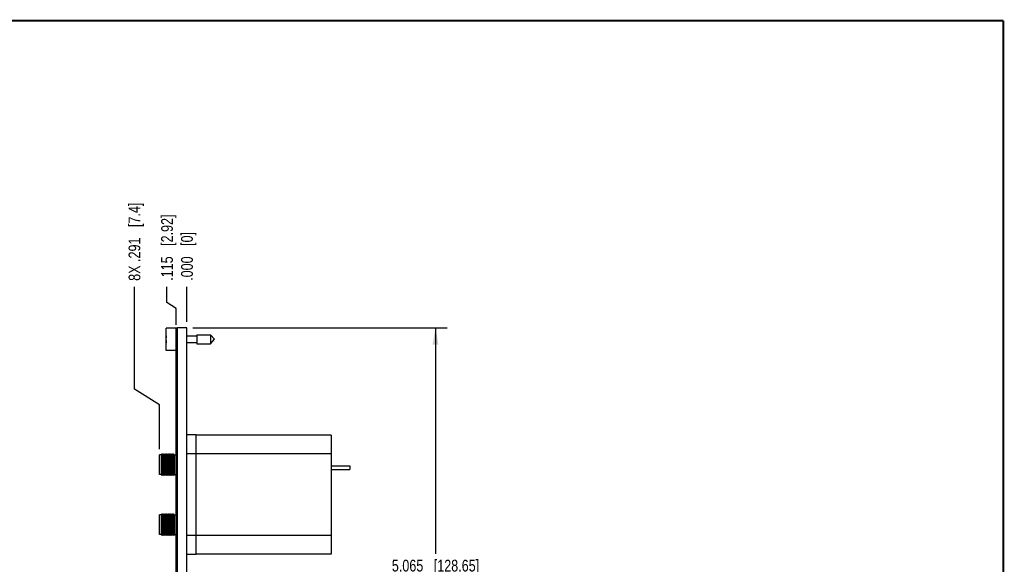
# Model space of a CAD drawing. Header units: inches. Extents: x 0.2 to 16.8, y 0.2 to 10.8.
# Tile 10 of 10: x 6.3 to 16.8, y 5 to 10.8. Entities that reach past the tile are written whole.
import ezdxf

# ---------------------------------------------------------------- set-up
doc = ezdxf.new("R2010")
doc.units = ezdxf.units.IN
doc.header["$LTSCALE"] = 0.935
doc.header["$MEASUREMENT"] = 0
doc.layers.get('0').update_dxf_attribs({"linetype": 'CONTINUOUS'})
doc.layers.add('DIMENSIONS', color=7, linetype='CONTINUOUS')
doc.styles.get("Standard").update_dxf_attribs({"font": 'txt', "width": 0.8})
doc.dimstyles.new('DIMSTYLE_1', dxfattribs={"dimtxt": 0.125, "dimasz": 0.18, "dimexe": 0.18, "dimexo": 0.0625, "dimgap": 0.09, "dimtad": 0, "dimtih": 1, "dimtoh": 1, "dimdec": 3, "dimzin": 4, "dimdsep": 46, "dimtxsty": 'STANDARD', "dimblk": '_FILLED', "dimblk1": '_FILLED', "dimblk2": '_FILLED', "dimcen": 0.09, "dimadec": 0, "dimazin": 0, "dimtp": 0.01, "dimtm": 0.01, "dimtfac": 1, "dimtdec": 3, "dimtofl": 0, "dimtmove": 0, "dimatfit": 3, "dimldrblk": '_FILLED', "dimfxl": 1, "dimtolj": 1, "dimtzin": 4, "dimarcsym": 0})
doc.dimstyles.new('DIMSTYLE_2', dxfattribs={"dimtxt": 0.125, "dimasz": 0.18, "dimexe": 0.18, "dimexo": 0.0625, "dimgap": 0.09, "dimtad": 0, "dimtih": 1, "dimtoh": 1, "dimdec": 3, "dimzin": 4, "dimdsep": 46, "dimtxsty": 'STANDARD', "dimblk": '_FILLED', "dimblk1": '_FILLED', "dimblk2": '_FILLED', "dimcen": 0.09, "dimadec": 0, "dimazin": 0, "dimtp": 0.01, "dimtm": 0.01, "dimtfac": 1, "dimtdec": 3, "dimtofl": 0, "dimtmove": 0, "dimatfit": 3, "dimldrblk": '_FILLED', "dimfxl": 1, "dimtolj": 1, "dimtzin": 4, "dimarcsym": 0})

# ---------------------------------------------------------------- blocks, each defined once
blk = doc.blocks.new('*D0')
at = {"layer": 'DIMENSIONS', "color": 2, "linetype": 'CONTINUOUS'}
for p, q in [((7.848, 7.758), (7.848, 7.925)), ((7.946, 7.695), (7.848, 7.758)), ((7.946, 7.52), (7.946, 7.695))]:
    blk.add_line(p, q, dxfattribs=at)
at = {"layer": 'DIMENSIONS', "color": 2, "linetype": 'CONTINUOUS', "insert": (7.786, 7.988), "char_height": 0.125, "width": 1.125, "attachment_point": 1, "rotation": 90, "line_spacing_factor": 0.9}
blk.add_mtext('.115{\\Ftxt.shx;\\W1.000000;\\H0.125000; }[2.92]', dxfattribs=at)
blk = doc.blocks.new('_FILLED')
at = {"color": 0, "linetype": 'BYBLOCK'}
blk.add_solid([(0, 0), (-1, 0.174), (-1, -0.174)], dxfattribs=at)
blk = doc.blocks.new('*D1')
at = {"layer": 'DIMENSIONS', "color": 2, "linetype": 'CONTINUOUS'}
blk.add_line((8.061, 7.55), (8.061, 7.925), dxfattribs=at)
at = {"layer": 'DIMENSIONS', "color": 2, "linetype": 'CONTINUOUS', "insert": (7.998, 7.988), "char_height": 0.125, "width": 0.825, "attachment_point": 1, "rotation": 90, "line_spacing_factor": 0.9}
blk.add_mtext('.000{\\Ftxt.shx;\\W1.000000;\\H0.125000; }[0]', dxfattribs=at)
blk = doc.blocks.new('*D2')
at = {"layer": 'DIMENSIONS', "color": 2, "linetype": 'CONTINUOUS'}
for p, q in [((7.502, 6.836), (7.502, 7.925)), ((7.769, 6.666), (7.502, 6.836)), ((7.769, 6.196), (7.769, 6.666))]:
    blk.add_line(p, q, dxfattribs=at)
at = {"layer": 'DIMENSIONS', "color": 2, "linetype": 'CONTINUOUS', "insert": (7.439, 7.988), "char_height": 0.125, "width": 1.325, "attachment_point": 1, "rotation": 90, "line_spacing_factor": 0.9}
blk.add_mtext('8X .291{\\Ftxt.shx;\\W1.000000;\\H0.125000; }[7.4]', dxfattribs=at)
blk = doc.blocks.new('*D3')
at = {"layer": 'DIMENSIONS', "color": 2, "linetype": 'CONTINUOUS'}
for p, q in [((8.123, 7.488), (10.831, 7.488)), ((10.706, 7.488), (10.706, 5.08)), ((10.706, 2.423), (10.706, 4.83)), ((8.123, 2.423), (10.831, 2.423))]:
    blk.add_line(p, q, dxfattribs=at)
at = {"layer": 'DIMENSIONS', "color": 2, "linetype": 'CONTINUOUS', "xscale": 0.18, "yscale": 0.18, "zscale": 0.18}
for p, rotation in [((10.706, 7.488), 90), ((10.706, 2.423), 270)]:
    blk.add_blockref('_FILLED', p, dxfattribs=dict(at, rotation=rotation))
at = {"layer": 'DIMENSIONS', "color": 2, "linetype": 'CONTINUOUS', "insert": (10.706, 5.018), "char_height": 0.125, "width": 1.425, "attachment_point": 2, "line_spacing_factor": 0.9}
blk.add_mtext('5.065{\\Ftxt.shx;\\W1.000000;\\H0.125000; }[128.65]', dxfattribs=at)

msp = doc.modelspace()

# ---------------------------------------------------------------- linework, layer by layer
at = {"color": 7, "linetype": 'CONTINUOUS'}
for p, q in [((7.8406, 7.2471), (7.8406, 7.4841)), ((7.9606, 7.4841), (7.8406, 7.4841)), ((7.9456, 2.4326), (7.9456, 7.4776)), ((7.9606, 7.4776), (7.9456, 7.4776)), ((7.9606, 7.4576), (7.9456, 7.4576)), ((7.9606, 2.4226), (7.9606, 7.4876)), ((8.0606, 7.4876), (7.9606, 7.4876)), ((8.0606, 2.4226), (8.0606, 7.4876)), ((7.8406, 7.3794), (7.8385, 7.3794)), ((7.8385, 7.3518), (7.8406, 7.3518)), ((8.0606, 7.4007), (8.1643, 7.4007)), ((8.1643, 7.4148), (8.1643, 7.3164)), ((8.1643, 7.4148), (8.3123, 7.4148)), ((8.3123, 7.4148), (8.3123, 7.3164)), ((8.3123, 7.4148), (8.3536, 7.3656)), ((8.3123, 7.3164), (8.3536, 7.3656)), ((7.9456, 7.2471), (7.8406, 7.2471)), ((8.0606, 7.3306), (8.1643, 7.3306)), ((8.1643, 7.3164), (8.3123, 7.3164)), ((8.159, 6.3466), (8.0606, 6.3466)), ((8.159, 5.0749), (8.159, 6.3466)), ((9.596, 6.3456), (8.159, 6.3456)), ((9.596, 6.3456), (9.596, 5.0759)), ((7.7692, 5.9253), (7.7692, 6.134)), ((7.7889, 6.134), (7.7692, 6.134)), ((7.7945, 6.1454), (7.7889, 6.134)), ((7.7889, 5.9253), (7.7889, 6.134)), ((7.7945, 5.9139), (7.7945, 6.1454)), ((7.8013, 6.134), (7.7945, 6.1454)), ((7.8069, 6.1454), (7.8013, 6.134)), ((7.8013, 5.9253), (7.8013, 6.134)), ((7.8069, 5.9139), (7.8069, 6.1454)), ((7.8138, 6.134), (7.8069, 6.1454)), ((7.8194, 6.1454), (7.8138, 6.134)), ((7.8138, 5.9253), (7.8138, 6.134)), ((7.8194, 5.9139), (7.8194, 6.1454)), ((7.8262, 6.134), (7.8194, 6.1454)), ((7.8318, 6.1454), (7.8262, 6.134)), ((7.8262, 5.9253), (7.8262, 6.134)), ((7.8318, 5.9139), (7.8318, 6.1454)), ((7.8386, 6.134), (7.8318, 6.1454)), ((7.8442, 6.1454), (7.8386, 6.134)), ((7.8386, 5.9253), (7.8386, 6.134)), ((7.8442, 5.9139), (7.8442, 6.1454)), ((7.8511, 6.134), (7.8442, 6.1454)), ((7.8566, 6.1454), (7.8511, 6.134)), ((7.8511, 5.9253), (7.8511, 6.134)), ((7.8566, 5.9139), (7.8566, 6.1454)), ((7.8635, 6.134), (7.8566, 6.1454)), ((7.8691, 6.1454), (7.8635, 6.134)), ((7.8635, 5.9253), (7.8635, 6.134)), ((7.8691, 5.9139), (7.8691, 6.1454)), ((7.8759, 6.134), (7.8691, 6.1454)), ((7.8815, 6.1454), (7.8759, 6.134)), ((7.8759, 5.9253), (7.8759, 6.134)), ((7.8815, 5.9139), (7.8815, 6.1454)), ((7.8883, 6.134), (7.8815, 6.1454)), ((7.8939, 6.1454), (7.8883, 6.134)), ((7.8883, 5.9253), (7.8883, 6.134)), ((7.8939, 5.9139), (7.8939, 6.1454)), ((7.9008, 6.134), (7.8939, 6.1454)), ((7.9064, 6.1454), (7.9008, 6.134)), ((7.9008, 5.9253), (7.9008, 6.134)), ((7.9064, 5.9139), (7.9064, 6.1454)), ((7.9132, 6.134), (7.9064, 6.1454)), ((7.9188, 6.1454), (7.9132, 6.134)), ((7.9132, 5.9253), (7.9132, 6.134)), ((7.9188, 5.9139), (7.9188, 6.1454)), ((7.9256, 6.134), (7.9188, 6.1454)), ((7.9256, 6.134), (7.9256, 5.9253)), ((7.9256, 6.134), (7.9456, 6.134)), ((8.159, 6.1466), (8.0606, 6.1466)), ((9.596, 6.1456), (8.159, 6.1456)), ((9.596, 6.0172), (9.7928, 6.0172)), ((9.596, 5.9778), (9.7928, 5.9778)), ((9.7928, 6.0172), (9.7928, 5.9778)), ((7.7889, 5.9253), (7.7692, 5.9253)), ((7.7945, 5.9139), (7.7889, 5.9253)), ((7.8013, 5.9253), (7.7945, 5.9139)), ((7.8069, 5.9139), (7.8013, 5.9253)), ((7.8138, 5.9253), (7.8069, 5.9139)), ((7.8194, 5.9139), (7.8138, 5.9253)), ((7.8262, 5.9253), (7.8194, 5.9139)), ((7.8318, 5.9139), (7.8262, 5.9253)), ((7.8386, 5.9253), (7.8318, 5.9139)), ((7.8442, 5.9139), (7.8386, 5.9253)), ((7.8511, 5.9253), (7.8442, 5.9139)), ((7.8566, 5.9139), (7.8511, 5.9253)), ((7.8635, 5.9253), (7.8566, 5.9139)), ((7.8691, 5.9139), (7.8635, 5.9253)), ((7.8759, 5.9253), (7.8691, 5.9139)), ((7.8815, 5.9139), (7.8759, 5.9253)), ((7.8883, 5.9253), (7.8815, 5.9139)), ((7.8939, 5.9139), (7.8883, 5.9253)), ((7.9008, 5.9253), (7.8939, 5.9139)), ((7.9064, 5.9139), (7.9008, 5.9253)), ((7.9132, 5.9253), (7.9064, 5.9139)), ((7.9188, 5.9139), (7.9132, 5.9253)), ((7.9256, 5.9253), (7.9188, 5.9139)), ((7.9256, 5.9253), (7.9456, 5.9253)), ((7.7692, 5.2875), (7.7692, 5.4962)), ((7.7889, 5.4962), (7.7692, 5.4962)), ((7.7945, 5.5076), (7.7889, 5.4962)), ((7.7889, 5.2875), (7.7889, 5.4962)), ((7.7945, 5.2761), (7.7945, 5.5076)), ((7.8013, 5.4962), (7.7945, 5.5076)), ((7.8069, 5.5076), (7.8013, 5.4962)), ((7.8013, 5.2875), (7.8013, 5.4962)), ((7.8069, 5.2761), (7.8069, 5.5076)), ((7.8138, 5.4962), (7.8069, 5.5076)), ((7.8194, 5.5076), (7.8138, 5.4962)), ((7.8138, 5.2875), (7.8138, 5.4962)), ((7.8194, 5.2761), (7.8194, 5.5076)), ((7.8262, 5.4962), (7.8194, 5.5076)), ((7.8318, 5.5076), (7.8262, 5.4962)), ((7.8262, 5.2875), (7.8262, 5.4962)), ((7.8318, 5.2761), (7.8318, 5.5076)), ((7.8386, 5.4962), (7.8318, 5.5076)), ((7.8442, 5.5076), (7.8386, 5.4962)), ((7.8386, 5.2875), (7.8386, 5.4962)), ((7.8442, 5.2761), (7.8442, 5.5076)), ((7.8511, 5.4962), (7.8442, 5.5076)), ((7.8566, 5.5076), (7.8511, 5.4962)), ((7.8511, 5.2875), (7.8511, 5.4962)), ((7.8566, 5.2761), (7.8566, 5.5076)), ((7.8635, 5.4962), (7.8566, 5.5076)), ((7.8691, 5.5076), (7.8635, 5.4962)), ((7.8635, 5.2875), (7.8635, 5.4962)), ((7.8691, 5.2761), (7.8691, 5.5076)), ((7.8759, 5.4962), (7.8691, 5.5076)), ((7.8815, 5.5076), (7.8759, 5.4962)), ((7.8759, 5.2875), (7.8759, 5.4962)), ((7.8815, 5.2761), (7.8815, 5.5076)), ((7.8883, 5.4962), (7.8815, 5.5076)), ((7.8939, 5.5076), (7.8883, 5.4962)), ((7.8883, 5.2875), (7.8883, 5.4962)), ((7.8939, 5.2761), (7.8939, 5.5076)), ((7.9008, 5.4962), (7.8939, 5.5076)), ((7.9064, 5.5076), (7.9008, 5.4962)), ((7.9008, 5.2875), (7.9008, 5.4962)), ((7.9064, 5.2761), (7.9064, 5.5076)), ((7.9132, 5.4962), (7.9064, 5.5076)), ((7.9188, 5.5076), (7.9132, 5.4962)), ((7.9132, 5.2875), (7.9132, 5.4962)), ((7.9188, 5.2761), (7.9188, 5.5076)), ((7.9256, 5.4962), (7.9188, 5.5076)), ((7.9256, 5.4962), (7.9256, 5.2875)), ((7.9256, 5.4962), (7.9456, 5.4962)), ((7.7889, 5.2875), (7.7692, 5.2875)), ((7.7945, 5.2761), (7.7889, 5.2875)), ((7.8013, 5.2875), (7.7945, 5.2761)), ((7.8069, 5.2761), (7.8013, 5.2875)), ((7.8138, 5.2875), (7.8069, 5.2761)), ((7.8194, 5.2761), (7.8138, 5.2875)), ((7.8262, 5.2875), (7.8194, 5.2761)), ((7.8318, 5.2761), (7.8262, 5.2875)), ((7.8386, 5.2875), (7.8318, 5.2761)), ((7.8442, 5.2761), (7.8386, 5.2875)), ((7.8511, 5.2875), (7.8442, 5.2761)), ((7.8566, 5.2761), (7.8511, 5.2875)), ((7.8635, 5.2875), (7.8566, 5.2761)), ((7.8691, 5.2761), (7.8635, 5.2875)), ((7.8759, 5.2875), (7.8691, 5.2761)), ((7.8815, 5.2761), (7.8759, 5.2875)), ((7.8883, 5.2875), (7.8815, 5.2761)), ((7.8939, 5.2761), (7.8883, 5.2875)), ((7.9008, 5.2875), (7.8939, 5.2761)), ((7.9064, 5.2761), (7.9008, 5.2875)), ((7.9132, 5.2875), (7.9064, 5.2761)), ((7.9188, 5.2761), (7.9132, 5.2875)), ((7.9256, 5.2875), (7.9188, 5.2761)), ((7.9256, 5.2875), (7.9456, 5.2875)), ((8.159, 5.2749), (8.0606, 5.2749)), ((9.596, 5.2759), (8.159, 5.2759)), ((8.159, 5.0749), (8.0606, 5.0749)), ((9.596, 5.0759), (8.159, 5.0759))]:
    msp.add_line(p, q, dxfattribs=at)
at = {"color": 7, "linetype": 'CONTINUOUS', "const_width": 0.02}
for points in [[(16.75, 10.7586), (0.25, 10.7586)], [(16.75, 0.2586), (16.75, 10.7586)]]:
    msp.add_lwpolyline(points, dxfattribs=at)
at = {"color": 7, "linetype": 'CONTINUOUS'}
for start, end in [(172.94956, 177.47432), (182.52568, 187.05036)]:
    msp.add_arc((8.1509, 7.3656), 0.3127, start, end, dxfattribs=at)

# ---------------------------------------------------------------- dimensions: what is measured, and where the dimension line sits
at = {"layer": 'DIMENSIONS', "color": 2, "linetype": 'CONTINUOUS'}
dim = msp.add_ordinate_dim(feature_location=(7.7692264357, 6.1964536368), offset=(-0.2676498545, 1.7286692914), dtype=0, origin=(8.0605650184, 6.1339536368), text='8X <>', dimstyle='DIMSTYLE_1', dxfattribs=at)
dim.commit()
dim.dimension.update_dxf_attribs({"geometry": '*D2', "text_midpoint": (7.5015765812, 8.6501229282)})
for feature_location, offset, dtype, picture, middle in [((7.9455650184, 7.5201229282), (-0.097321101, 0.405), 0, '*D0', (7.8482439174, 8.5501229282)), ((8.0605650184, 7.5501229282), (0, 0.375), 1, '*D1', (8.0605650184, 8.4001229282))]:
    dim = msp.add_ordinate_dim(feature_location=feature_location, offset=offset, dtype=dtype, origin=(8.0605650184, 7.4876229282), dimstyle='DIMSTYLE_1', dxfattribs=at)
    dim.commit()
    dim.dimension.update_dxf_attribs({"geometry": picture, "text_midpoint": middle})
dim = msp.add_linear_dim(base=(10.7061, 2.4226), p1=(8.1231, 7.4876), p2=(8.1231, 2.4226), angle=270, dimstyle='DIMSTYLE_2', dxfattribs=at)
dim.commit()
dim.dimension.update_dxf_attribs({"geometry": '*D3', "text_midpoint": (10.5561, 4.9551), "dimtype": 160})

doc.saveas('drawing.dxf')
